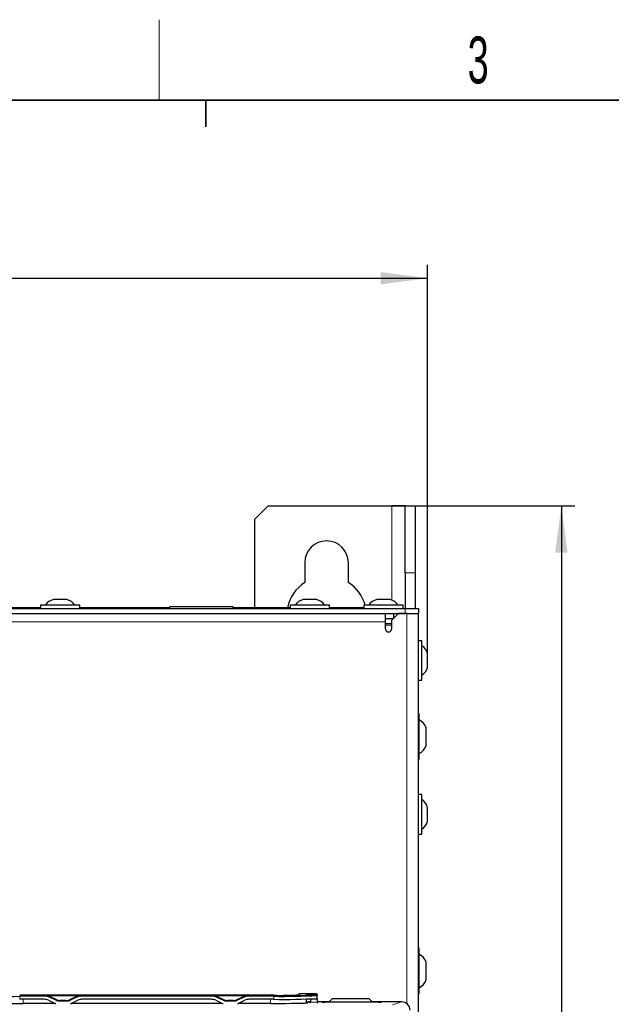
# Model space of a CAD drawing. Header units: millimetres. Extents: x 5 to 418, y 2 to 292.
# Tile 45 of 52: x 111 to 155, y 215 to 288. Entities that reach past the tile are written whole.
import ezdxf

# ---------------------------------------------------------------- set-up
doc = ezdxf.new("R2010")
doc.units = ezdxf.units.MM
doc.layers.add('SLD-0', color=7, linetype='Continuous')
doc.styles.add('SLDTEXTSTYLE1', font='TXT', dxfattribs={"width": 0.605})
doc.dimstyles.new('SLDDIMSTYLE0', dxfattribs={"dimtxt": 3.081982, "dimasz": 3.5, "dimexe": 0, "dimexo": 0.0625, "dimgap": 0.770496, "dimtad": 1, "dimdec": 1, "dimlfac": 4, "dimrnd": 1e-09, "dimzin": 12, "dimdsep": 46, "dimtxsty": 'SLDTEXTSTYLE1', "dimsah": 1, "dimcen": 0.09, "dimadec": 0, "dimazin": 3, "dimtfac": 1, "dimtofl": 0, "dimtmove": 0, "dimatfit": 3, "dimfxl": 1, "dimfrac": 2, "dimtolj": 1, "dimtzin": 12, "dimarcsym": 0})
doc.dimstyles.new('SLDDIMSTYLE1', dxfattribs={"dimtxt": 3.5, "dimasz": 3.5, "dimexe": 0, "dimexo": 0.0625, "dimgap": 0.875, "dimtad": 1, "dimdec": 0, "dimlfac": 4, "dimrnd": 1e-09, "dimzin": 12, "dimdsep": 46, "dimtxsty": 'SLDTEXTSTYLE1', "dimsah": 1, "dimcen": 0.09, "dimadec": 0, "dimazin": 3, "dimtfac": 1, "dimtofl": 0, "dimtmove": 0, "dimatfit": 3, "dimfxl": 1, "dimfrac": 2, "dimtolj": 1, "dimtzin": 12, "dimarcsym": 0})

# ---------------------------------------------------------------- blocks, each defined once
blk = doc.blocks.new('_D')
at = {"layer": 'SLD-0', "color": 7}
for p, q in [((57.721, 241.137), (57.721, 270.187)), ((141.571, 240.748), (141.571, 270.187)), ((57.721, 269.187), (141.571, 269.187))]:
    blk.add_line(p, q, dxfattribs=at)
for points in [[(57.721, 269.187), (61.221, 268.727), (61.221, 269.647)], [(141.571, 269.187), (138.071, 269.647), (138.071, 268.727)]]:
    blk.add_solid(points, dxfattribs=at)
at = {"layer": 'SLD-0', "color": 7, "insert": (94.355, 273.28), "char_height": 3.175, "attachment_point": 1, "style": 'SLDTEXTSTYLE1'}
blk.add_mtext('335,4', dxfattribs=at)
blk = doc.blocks.new('_D_1')
at = {"layer": 'SLD-0', "color": 7}
for p, q in [((138.896, 252.187), (152.571, 252.187)), ((151.571, 252.187), (151.571, 99.247)), ((138.106, 99.247), (152.571, 99.247))]:
    blk.add_line(p, q, dxfattribs=at)
for centre, start, end in [((148.886, 174.356), 63.43495, 116.56505), ((148.886, 177.079), 243.43495, 296.56505)]:
    blk.add_arc(centre, 6.006, start, end, dxfattribs=at)
for points in [[(151.571, 252.187), (151.111, 248.687), (152.031, 248.687)], [(151.571, 99.247), (152.031, 102.747), (151.111, 102.747)]]:
    blk.add_solid(points, dxfattribs=at)
at = {"layer": 'SLD-0', "color": 7, "insert": (147.06, 171.707), "char_height": 3.5, "attachment_point": 1, "rotation": 90, "style": 'SLDTEXTSTYLE1'}
blk.add_mtext('612', dxfattribs=at)

msp = doc.modelspace()

# ---------------------------------------------------------------- linework, layer by layer
at = {"color": 7, "linetype": 'Continuous', "lineweight": 25}
for p, q in [((129.6465, 252.1875), (128.6465, 251.1875)), ((129.6465, 252.1875), (138.8965, 252.1875)), ((139.8965, 252.1875), (138.8965, 252.1875)), ((139.8965, 252.1875), (140.6465, 252.1875)), ((139.8965, 247.1875), (139.8965, 252.1875)), ((140.6465, 252.1875), (140.6465, 247.1875)), ((128.6465, 244.5625), (128.6465, 251.1875)), ((132.3965, 247.9375), (132.3965, 246.4592)), ((135.6465, 246.4592), (135.6465, 247.9375)), ((139.8965, 247.1875), (139.8965, 244.5125)), ((140.6465, 247.1875), (140.6465, 244.5125)), ((114.5965, 245.1875), (113.5965, 245.1875)), ((133.2715, 245.1875), (132.2715, 245.1875)), ((138.7715, 245.1875), (137.7715, 245.1875)), ((59.3965, 244.5125), (139.8965, 244.5125)), ((112.6215, 244.5625), (106.9965, 244.5625)), ((112.6215, 244.7625), (112.6215, 244.5125)), ((115.5715, 244.7625), (112.6215, 244.7625)), ((115.5715, 244.5125), (115.5715, 244.7625)), ((122.2715, 244.5625), (115.5715, 244.5625)), ((122.2715, 244.6375), (122.2715, 244.5125)), ((122.2905, 244.6375), (122.2715, 244.6375)), ((127.0215, 244.6375), (122.2905, 244.6375)), ((127.0215, 244.5125), (127.0215, 244.6375)), ((131.2965, 244.5625), (127.0215, 244.5625)), ((131.2965, 244.7625), (131.2965, 244.5125)), ((134.2465, 244.7625), (131.2965, 244.7625)), ((134.2465, 244.5125), (134.2465, 244.7625)), ((136.7965, 244.5625), (134.2465, 244.5625)), ((136.7965, 244.7625), (136.7965, 244.5125)), ((139.7465, 244.7625), (136.7965, 244.7625)), ((139.7465, 244.5125), (139.7465, 244.7625)), ((139.8965, 244.5125), (140.8965, 244.5125)), ((140.8965, 244.5125), (140.8965, 244.1375)), ((59.3965, 244.1375), (139.8965, 244.1375)), ((138.3965, 244.1375), (138.3965, 243.5125)), ((138.3965, 243.7625), (139.0215, 243.7625)), ((138.3965, 243.5125), (138.3965, 243.0125)), ((139.3965, 244.1375), (138.8965, 243.6375)), ((138.8965, 243.0125), (138.8965, 243.6375)), ((139.0215, 244.1375), (139.0215, 243.7625)), ((140.0215, 244.1375), (139.3965, 244.1375)), ((140.0215, 244.1375), (140.8965, 244.1375)), ((140.8965, 210.0875), (140.8965, 244.1375)), ((138.8965, 243.2625), (138.3965, 243.2625)), ((141.1465, 242.1125), (140.8965, 242.1125)), ((141.1465, 239.1625), (141.1465, 242.1125)), ((141.5715, 240.1375), (141.5715, 241.1375)), ((140.8965, 239.1625), (141.1465, 239.1625)), ((140.9465, 236.6375), (140.8965, 236.6375)), ((140.9465, 233.2375), (140.9465, 236.6375)), ((141.4715, 234.25), (141.4715, 235.625)), ((140.8965, 233.2375), (140.9465, 233.2375)), ((141.1465, 230.6125), (140.8965, 230.6125)), ((141.1465, 227.6625), (141.1465, 230.6125)), ((141.5715, 228.6375), (141.5715, 229.6375)), ((140.8965, 227.6625), (141.1465, 227.6625)), ((140.9465, 219.1375), (140.8965, 219.1375)), ((140.9465, 215.7375), (140.9465, 219.1375)), ((141.4715, 216.75), (141.4715, 218.125)), ((130.0715, 215.6233), (111.0715, 215.6233)), ((112.7013, 215.6161), (115.9417, 215.6161)), ((112.7013, 215.6131), (112.7013, 215.6161)), ((112.9745, 215.6131), (112.7013, 215.6131)), ((113.7943, 215.3083), (113.2915, 215.5428)), ((115.3515, 215.5428), (114.8487, 215.3083)), ((115.9417, 215.6131), (115.6685, 215.6131)), ((115.9417, 215.6161), (115.9417, 215.6131)), ((125.2013, 215.6161), (128.4417, 215.6161)), ((125.2013, 215.6131), (125.2013, 215.6161)), ((125.4745, 215.6131), (125.2013, 215.6131)), ((126.2943, 215.3083), (125.7915, 215.5428)), ((127.8515, 215.5428), (127.3487, 215.3083)), ((128.4417, 215.6131), (128.1685, 215.6131)), ((128.4417, 215.6161), (128.4417, 215.6131)), ((131.9302, 215.6831), (131.9296, 215.649)), ((133.2715, 215.7322), (131.9802, 215.7322)), ((132.8167, 215.7198), (132.5215, 215.7198)), ((132.5215, 215.7198), (132.5215, 215.6633)), ((132.5215, 215.6633), (132.8167, 215.6633)), ((132.8167, 215.7198), (132.8167, 215.7151)), ((132.8167, 215.6681), (132.8167, 215.6633)), ((132.8167, 215.6681), (133.2715, 215.6681)), ((133.3215, 215.6822), (133.3215, 215.6651)), ((133.3215, 215.6651), (133.3215, 215.6181)), ((133.3215, 215.6181), (133.3215, 215.6067)), ((133.3215, 215.3817), (133.3215, 215.6067)), ((140.8965, 215.7375), (140.9465, 215.7375)), ((112.9135, 215.325), (111.0715, 215.325)), ((113.7463, 215.0144), (111.3215, 215.0144)), ((113.2305, 215.2547), (113.7333, 215.0203)), ((114.5318, 215.2381), (114.1112, 215.2381)), ((126.2463, 215.0144), (114.8967, 215.0144)), ((114.9097, 215.0203), (115.4125, 215.2547)), ((125.4135, 215.325), (115.7295, 215.325)), ((125.7305, 215.2547), (126.2333, 215.0203)), ((127.0318, 215.2381), (126.6112, 215.2381)), ((129.8215, 215.0144), (127.3967, 215.0144)), ((127.4097, 215.0203), (127.9125, 215.2547)), ((130.0715, 215.325), (128.2295, 215.325)), ((132.5215, 215.0503), (132.5215, 215.3444)), ((132.5715, 215.0541), (132.5715, 215.0822)), ((132.8263, 215.1322), (132.6215, 215.1322)), ((132.8227, 215.3273), (132.8268, 215.1017)), ((133.3215, 215.3817), (133.3215, 215.3273)), ((133.3215, 215.3273), (133.3215, 215.1017)), ((134.2162, 215.1322), (133.3215, 215.1322)), ((133.3215, 215.1017), (133.3215, 215.0821)), ((133.7099, 215.1002), (133.7092, 215.1002)), ((137.8952, 215.0978), (133.8978, 215.0978)), ((134.4465, 215.3625), (134.1965, 215.1125)), ((134.1965, 215.1125), (134.1965, 215.0978)), ((137.1965, 215.3625), (134.4465, 215.3625)), ((137.4465, 215.1125), (137.1965, 215.3625)), ((139.6304, 215.1322), (137.4267, 215.1322)), ((137.4465, 215.0978), (137.4465, 215.1125))]:
    msp.add_line(p, q, dxfattribs=at)
at = {"color": 7, "linetype": 'Continuous', "lineweight": 18}
for p, q in [((138.8965, 252.1875), (138.8965, 245.1481)), ((140.6465, 247.1875), (139.8965, 247.1875)), ((139.8965, 244.1375), (139.8965, 244.5125)), ((138.3965, 243.5125), (60.8965, 243.5125)), ((140.0215, 214.995), (140.0215, 244.1375)), ((138.8965, 243.3875), (138.3965, 243.3875)), ((111.0715, 215.5499), (111.0715, 215.6008)), ((111.0715, 215.6008), (112.9745, 215.6008)), ((112.9745, 215.5499), (111.0715, 215.5499)), ((111.0715, 215.325), (111.0715, 215.5499)), ((112.9745, 215.6131), (112.9745, 215.6008)), ((112.9745, 215.5499), (112.9745, 215.6008)), ((113.2915, 215.5428), (113.2915, 215.5306)), ((113.2915, 215.5306), (113.7943, 215.2961)), ((114.8487, 215.2961), (115.3515, 215.5306)), ((115.3515, 215.5428), (115.3515, 215.5306)), ((115.6685, 215.6131), (115.6685, 215.6008)), ((115.6685, 215.6008), (125.4745, 215.6008)), ((115.6685, 215.6008), (115.6685, 215.5499)), ((125.4745, 215.5499), (115.6685, 215.5499)), ((125.4745, 215.6131), (125.4745, 215.6008)), ((125.4745, 215.6008), (125.4745, 215.5499)), ((125.7915, 215.5428), (125.7915, 215.5306)), ((125.7915, 215.5306), (126.2943, 215.2961)), ((127.3487, 215.2961), (127.8515, 215.5306)), ((127.8515, 215.5428), (127.8515, 215.5306)), ((128.1685, 215.6131), (128.1685, 215.6008)), ((128.1685, 215.6008), (130.0715, 215.6008)), ((128.1685, 215.6008), (128.1685, 215.5499)), ((130.0715, 215.5499), (128.1685, 215.5499)), ((130.0715, 215.6008), (130.0715, 215.5499)), ((130.0715, 215.325), (130.0715, 215.5499)), ((131.9302, 215.6491), (131.9302, 215.6831)), ((131.9802, 215.7322), (131.9802, 215.6567)), ((132.8167, 215.7151), (133.2715, 215.7151)), ((133.2715, 215.7151), (133.2715, 215.7322)), ((133.2715, 215.6681), (133.2715, 215.7151)), ((133.2715, 215.6567), (133.2715, 215.6681)), ((111.3215, 215.0144), (111.3215, 215.325)), ((113.7731, 215.2499), (113.2703, 215.4844)), ((113.7943, 215.3083), (113.7943, 215.2961)), ((114.1112, 215.2381), (114.1112, 215.2259)), ((114.1112, 215.2259), (114.1112, 215.175)), ((114.1112, 215.2259), (114.5318, 215.2259)), ((114.5318, 215.175), (114.1112, 215.175)), ((114.5318, 215.2381), (114.5318, 215.2259)), ((114.5318, 215.2259), (114.5318, 215.175)), ((114.8487, 215.3083), (114.8487, 215.2961)), ((115.3727, 215.4844), (114.8699, 215.2499)), ((126.2731, 215.2499), (125.7703, 215.4844)), ((126.2943, 215.3083), (126.2943, 215.2961)), ((126.6112, 215.2381), (126.6112, 215.2259)), ((126.6112, 215.2259), (126.6112, 215.175)), ((126.6112, 215.2259), (127.0318, 215.2259)), ((127.0318, 215.175), (126.6112, 215.175)), ((127.0318, 215.2381), (127.0318, 215.2259)), ((127.0318, 215.2259), (127.0318, 215.175)), ((127.3487, 215.3083), (127.3487, 215.2961)), ((127.8727, 215.4844), (127.3699, 215.2499)), ((129.8215, 215.0144), (129.8215, 215.325)), ((132.6215, 215.1322), (132.6215, 215.0633)), ((132.8227, 215.3273), (133.3215, 215.3273)), ((132.8268, 215.1017), (133.3215, 215.1017)), ((133.6978, 215.1013), (133.6978, 215.11)), ((133.6978, 215.1013), (133.7115, 215.1)), ((133.8978, 215.1134), (134.1975, 215.1134)), ((133.8978, 215.1134), (133.8978, 215.0978)), ((137.4455, 215.1134), (137.8952, 215.1134)), ((137.8952, 215.1134), (137.8952, 215.0978)), ((138.0814, 215.1), (138.0952, 215.1013)), ((138.0952, 215.11), (138.0952, 215.1013)), ((138.9472, 214.9046), (139.6304, 215.1322))]:
    msp.add_line(p, q, dxfattribs=at)
at = {"color": 7, "linetype": 'Continuous', "lineweight": 25, "flags": 128}
for points in [[(113.7333, 215.0203), (113.7708, 215.004), (113.7813, 214.9999)], [(114.8617, 214.9999), (114.8722, 215.004), (114.9097, 215.0203)], [(126.2333, 215.0203), (126.2708, 215.004), (126.2813, 214.9999)], [(127.3617, 214.9999), (127.3722, 215.004), (127.4097, 215.0203)]]:
    msp.add_lwpolyline(points, dxfattribs=at)
at = {"color": 7, "linetype": 'Continuous', "lineweight": 25}
for centre, radius, start, end in [((134.0215, 247.9375), 1.625, 0, 180), ((134.0215, 243.9375), 3, 122.797168, 167.975301), ((134.0215, 243.9375), 3, 15.962014, 57.202832), ((113.834, 244.2161), 1, 103.741315, 146.881112), ((114.359, 244.2161), 1, 33.118888, 76.258685), ((132.509, 244.2161), 1, 103.741315, 146.881112), ((133.034, 244.2161), 1, 33.118888, 76.258685), ((138.009, 244.2161), 1, 103.741315, 146.881112), ((138.534, 244.2161), 1, 33.118888, 76.258685), ((138.6465, 243.0125), 0.25, 180, 0), ((140.6001, 240.8999), 1, 13.741315, 56.881112), ((140.6001, 240.375), 1, 303.118888, 346.258685), ((140.3395, 235.0947), 1.25, 25.099917, 60.950215), ((140.3395, 234.7802), 1.25, 299.049785, 334.900083), ((140.6001, 229.3999), 1, 13.741315, 56.881112), ((140.6001, 228.875), 1, 303.118888, 346.258685), ((140.3395, 217.5947), 1.25, 25.099917, 60.950215), ((140.3395, 217.2802), 1.25, 299.049785, 334.900083), ((110.2259, 260.2355), 44.6936, 266.916175, 271.084129), ((112.9745, 214.8507), 0.7501, 65.003549, 90.000139), ((115.6685, 214.8507), 0.7501, 89.999861, 114.996451), ((125.4745, 214.8507), 0.7501, 65.003549, 90.000139), ((128.1685, 214.8507), 0.7501, 89.999861, 114.996451), ((130.9041, 259.5989), 44.006, 268.915871, 273.083825), ((130.5485, 242.9903), 27.3711, 269.001369, 272.998326), ((130.8504, 264.0598), 48.5161, 269.080131, 272.919564), ((131.9802, 215.6822), 0.05, 89.995739, 178.995535), ((133.2715, 215.6822), 0.05, 0.004364, 90.004363), ((133.2715, 215.6181), 0.05, 0.004364, 90.004363), ((112.9135, 214.5749), 0.7501, 65.003549, 90.000139), ((114.1112, 215.976), 0.7501, 245.003549, 270.000139), ((114.5318, 215.976), 0.7501, 269.999861, 294.996451), ((115.7295, 214.5749), 0.7501, 89.999861, 114.996451), ((125.4135, 214.5749), 0.7501, 65.003549, 90.000139), ((126.6112, 215.976), 0.7501, 245.003549, 270.000139), ((127.0318, 215.976), 0.7501, 269.999861, 294.996451), ((128.2295, 214.5749), 0.7501, 89.999861, 114.996451), ((130.8504, 263.8349), 48.5161, 269.080131, 272.919564), ((132.6215, 215.0822), 0.05, 89.995637, 179.995636)]:
    msp.add_arc(centre, radius, start, end, dxfattribs=at)
at = {"color": 7, "linetype": 'Continuous', "lineweight": 18}
for centre, radius, start, end in [((112.9745, 214.8499), 0.7001, 65.003549, 90.000139), ((111.649, 216.2541), 1.7948, 334.602099, 336.223441), ((116.994, 216.2541), 1.7948, 203.776559, 205.397901), ((115.6685, 214.8499), 0.7001, 89.999861, 114.996451), ((125.4745, 214.8499), 0.7001, 65.003549, 90.000139), ((124.149, 216.2541), 1.7948, 334.602099, 336.223441), ((129.494, 216.2541), 1.7948, 203.776559, 205.397901), ((128.1685, 214.8499), 0.7001, 89.999861, 114.996451), ((131.9802, 215.6067), 0.05, 89.999786, 115.908478), ((133.2715, 215.6651), 0.05, 0.004364, 90.004363), ((133.2715, 215.6067), 0.05, 0.004364, 90.004363), ((112.1518, 216.0197), 1.7948, 334.602099, 336.223441), ((114.1112, 215.9751), 0.8001, 245.003549, 270.000139), ((114.5318, 215.9751), 0.8001, 269.999861, 294.996451), ((116.4911, 216.0197), 1.7948, 203.776559, 205.397901), ((124.6518, 216.0197), 1.7948, 334.602099, 336.223441), ((126.6112, 215.9751), 0.8001, 245.003549, 270.000139), ((127.0318, 215.9751), 0.8001, 269.999861, 294.996451), ((128.9911, 216.0197), 1.7948, 203.776559, 205.397901), ((132.6215, 215.0133), 0.05, 89.999735, 119.453321), ((133.6978, 215.0349), 0.075, 58.950066, 90.000284), ((137.9452, 212.2466), 2.8673, 87.001465, 90.998839), ((138.0952, 215.0349), 0.075, 89.999716, 121.049934)]:
    msp.add_arc(centre, radius, start, end, dxfattribs=at)
at = {"color": 7, "linetype": 'Continuous', "lineweight": 25}
for centre, major_axis, ratio, start_param, end_param in [((112.9745, 214.863), (0, -0.7501), 0.9998477, 2.7052603, 3.1415927), ((115.6685, 214.863), (0, -0.7501), 0.9998477, 3.1415927, 3.577925), ((125.4745, 214.863), (0, -0.7501), 0.9998477, 2.7052603, 3.1415927), ((128.1685, 214.863), (0, -0.7501), 0.9998477, 3.1415927, 3.577925), ((132.8298, 214.9652), (-0.0131, 0.75), 0.0003045, 0.017448, 0.3563949), ((111.3215, 215.0633), (2.8, 0), 0.0174551, 3.1415927, 4.712389), ((114.1112, 215.9882), (0, -0.7501), 0.9998477, 5.846853, 6.2831853), ((114.5318, 215.9882), (0, -0.7501), 0.9998477, 0, 0.4363323), ((126.6112, 215.9882), (0, -0.7501), 0.9998477, 5.846853, 6.2831853), ((127.0318, 215.9882), (0, -0.7501), 0.9998477, 0, 0.4363323), ((129.8215, 215.0633), (2.8, 0), 0.0174551, 4.712389, 6.2831853), ((133.0715, 215.0916), (0.325, 0), 0.0174551, 2.3561285, 3.766759), ((132.8346, 214.6421), (-0.0131, 0.75), 0.0003045, 5.864301, 5.952419), ((132.8149, 215.7868), (-0.0131, 0.75), 0.0003045, 2.7227083, 2.7921863), ((133.0715, 215.0916), (0.325, 0), 0.0174551, 5.5356605, 6.9763452), ((133.8978, 215.1013), (0.2, 0), 0.0174524, 3.1415926, 4.7120843), ((137.8952, 215.1013), (0.2, 0), 0.0174524, 4.7126937, 6.2831854), ((139.6299, 214.5071), (0.5937, 0.1978), 0.9987209, 5.962135, 7.5320179)]:
    msp.add_ellipse(centre, major_axis=major_axis, ratio=ratio, start_param=start_param, end_param=end_param, dxfattribs=at)
at = {"color": 7, "linetype": 'Continuous', "lineweight": 18}
msp.add_ellipse((133.8978, 215.11), major_axis=(0.2, 0), ratio=0.0174524, start_param=1.571101, end_param=3.1415927, dxfattribs=at)
at = {"color": 7, "linetype": 'Continuous', "lineweight": 25}
msp.add_open_spline([(138.0847, 215.1003), (138.0847, 215.1003), (138.0849, 215.1003), (138.0846, 215.1003), (138.0845, 215.1003)], degree=3, knots=[0, 0, 0, 0, 0.4613342, 1, 1, 1, 1], dxfattribs=at)
at = {"layer": 'SLD-0', "lineweight": 18}
msp.add_line((121.5, 282.5), (121.5, 288.5), dxfattribs=at)
at = {"layer": 'SLD-0', "lineweight": 35}
msp.add_line((408, 282.5), (26, 282.5), dxfattribs=at)
at = {"layer": 'SLD-0'}
for p, q in [((125, 280.5), (125, 282.5)), ((125, 282.5), (125, 280.5))]:
    msp.add_line(p, q, dxfattribs=at)

# ---------------------------------------------------------------- texts
at = {"layer": 'SLD-0', "insert": (145.3527, 287.243), "char_height": 3.5, "attachment_point": 2, "style": 'SLDTEXTSTYLE1'}
msp.add_mtext('3', dxfattribs=at)

# ---------------------------------------------------------------- dimensions: what is measured, and where the dimension line sits
at = {"layer": 'SLD-0', "color": 7}
dim = msp.add_linear_dim(base=(141.5715, 269.1875), p1=(57.7215, 241.1375), p2=(141.5715, 240.7482), dimstyle='SLDDIMSTYLE0', dxfattribs=at)
dim.commit()
dim.dimension.update_dxf_attribs({"geometry": '_D', "text_midpoint": (99.6465, 269.1875), "dimtype": 160})
dim = msp.add_linear_dim(base=(151.5715, 99.2474), p1=(138.8965, 252.1875), p2=(138.1061, 99.2474), angle=90, text='(<>)', dimstyle='SLDDIMSTYLE1', dxfattribs=at)
dim.commit()
dim.dimension.update_dxf_attribs({"geometry": '_D_1', "text_midpoint": (151.5715, 175.7175), "dimtype": 160})

doc.saveas('drawing.dxf')
